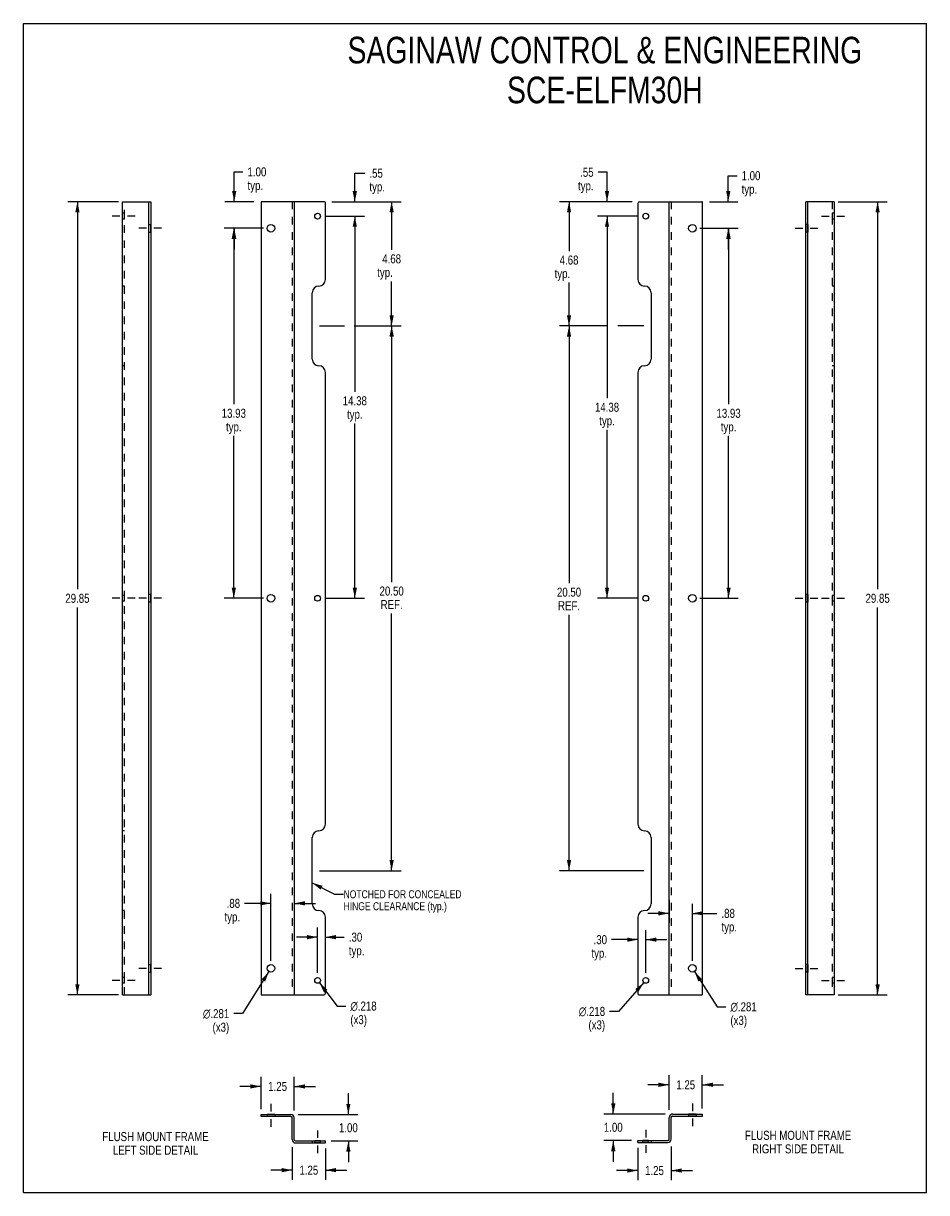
# Model space of a CAD drawing. Header units: inches. Extents: x 0 to 34, y 0 to 44.
import ezdxf

# ---------------------------------------------------------------- set-up
doc = ezdxf.new("R2010")
doc.units = ezdxf.units.IN
doc.header["$LTSCALE"] = 2.868148
doc.header["$MEASUREMENT"] = 0
doc.linetypes.add('DASHED', pattern=[0.2, 0.1, -0.1])
doc.linetypes.add('HIDDEN', pattern=[0.2, 0.1, -0.1])
doc.layers.get('0').update_dxf_attribs({"linetype": 'CONTINUOUS'})
for name, color, linetype in [('02___PRT_ALL_AXES', 7, 'CONTINUOUS'), ('DEFAULT_2', 8, 'HIDDEN'), ('DIMENSIONS', 7, 'CONTINUOUS')]:
    doc.layers.add(name, color=color, linetype=linetype)
doc.styles.get("Standard").update_dxf_attribs({"font": 'txt', "width": 0.8})
doc.styles.add('TEXTSTYLE_1', font='gdt', dxfattribs={"width": 0.8})
doc.dimstyles.new('DIMSTYLE_1', dxfattribs={"dimtxt": 0.34, "dimasz": 0.4, "dimexe": 0.09, "dimexo": 0.07, "dimgap": 0.0425, "dimtad": 0, "dimtih": 1, "dimtoh": 1, "dimzin": 4, "dimdsep": 46, "dimtxsty": 'Standard', "dimblk": '_FILLED', "dimblk1": '_FILLED', "dimblk2": '_FILLED', "dimcen": 0.09, "dimadec": 0, "dimazin": 0, "dimtfac": 1, "dimtofl": 0, "dimtmove": 0, "dimatfit": 3, "dimldrblk": '_FILLED', "dimfxl": 0, "dimtolj": 1, "dimtzin": 4, "dimarcsym": 0})
doc.dimstyles.new('DIMSTYLE_2', dxfattribs={"dimtxt": 0.34, "dimasz": 0.4, "dimexe": 0.09, "dimexo": 0.07, "dimgap": 0.09, "dimtad": 0, "dimtih": 1, "dimtoh": 1, "dimdec": 3, "dimzin": 4, "dimdsep": 46, "dimtxsty": 'Standard', "dimblk": '_FILLED', "dimblk1": '_FILLED', "dimblk2": '_FILLED', "dimcen": 0.09, "dimadec": 0, "dimazin": 0, "dimtfac": 1, "dimtdec": 3, "dimtofl": 0, "dimtmove": 0, "dimatfit": 3, "dimldrblk": '_FILLED', "dimfxl": 0, "dimtolj": 1, "dimtzin": 4, "dimarcsym": 0})
doc.dimstyles.get("Standard").update_dxf_attribs({"dimtxt": 0.34, "dimasz": 0.4, "dimexe": 0.09, "dimexo": 0.07, "dimgap": 0.09, "dimtad": 0, "dimtih": 1, "dimtoh": 1, "dimzin": 4, "dimdsep": 46, "dimtxsty": 'Standard', "dimblk": '_FILLED', "dimblk1": '_FILLED', "dimblk2": '_FILLED', "dimcen": 0.09, "dimadec": 0, "dimazin": 0, "dimtp": 0.01, "dimtm": 0.01, "dimtfac": 1, "dimtofl": 0, "dimtmove": 0, "dimatfit": 3, "dimldrblk": '_FILLED', "dimfxl": 0, "dimtolj": 1, "dimtzin": 4, "dimarcsym": 0})

# ---------------------------------------------------------------- blocks, each defined once
blk = doc.blocks.new('_FILLED')
at = {"color": 0, "linetype": 'ByBlock'}
blk.add_solid([(0, 0), (-1, 0.2), (-1, -0.2)], dxfattribs=at)
blk = doc.blocks.new('*D1')
at = {"layer": 'DIMENSIONS', "color": 2, "linetype": 'Continuous'}
for p, q in [((3.575, 37.29), (1.674, 37.29)), ((2.034, 37.29), (2.034, 22.705)), ((2.034, 7.44), (2.034, 22.025)), ((3.575, 7.44), (1.674, 7.44))]:
    blk.add_line(p, q, dxfattribs=at)
at = {"layer": 'DIMENSIONS', "color": 2, "linetype": 'Continuous', "xscale": 0.4, "yscale": 0.4, "zscale": 0.4}
for p, rotation in [((2.034, 37.29), 90), ((2.034, 7.44), 270)]:
    blk.add_blockref('_FILLED', p, dxfattribs=dict(at, rotation=rotation))
at = {"layer": 'DIMENSIONS', "color": 2, "linetype": 'Continuous', "insert": (2.034, 22.535), "char_height": 0.34, "width": 1.36, "attachment_point": 2, "line_spacing_factor": 0.9}
blk.add_mtext('29.85', dxfattribs=at)
blk = doc.blocks.new('*D2')
at = {"layer": 'DIMENSIONS', "color": 2, "linetype": 'Continuous'}
for p, q in [((30.675, 37.29), (32.516, 37.29)), ((32.156, 37.29), (32.156, 22.705)), ((32.156, 7.44), (32.156, 22.025)), ((30.675, 7.44), (32.516, 7.44))]:
    blk.add_line(p, q, dxfattribs=at)
at = {"layer": 'DIMENSIONS', "color": 2, "linetype": 'Continuous', "xscale": 0.4, "yscale": 0.4, "zscale": 0.4}
for p, rotation in [((32.156, 37.29), 90), ((32.156, 7.44), 270)]:
    blk.add_blockref('_FILLED', p, dxfattribs=dict(at, rotation=rotation))
at = {"layer": 'DIMENSIONS', "color": 2, "linetype": 'Continuous', "insert": (32.156, 22.535), "char_height": 0.34, "width": 1.36, "attachment_point": 2, "line_spacing_factor": 0.9}
blk.add_mtext('29.85', dxfattribs=at)
blk = doc.blocks.new('*D3')
at = {"layer": 'DIMENSIONS', "color": 2, "linetype": 'Continuous'}
for p, q in [((7.937, 37.29), (7.937, 38.412)), ((7.937, 38.412), (8.267, 38.412)), ((8.68, 37.29), (7.577, 37.29)), ((9.04, 36.29), (7.577, 36.29)), ((7.937, 36.29), (7.937, 35.49))]:
    blk.add_line(p, q, dxfattribs=at)
at = {"layer": 'DIMENSIONS', "color": 2, "linetype": 'Continuous', "xscale": 0.4, "yscale": 0.4, "zscale": 0.4}
for p, rotation in [((7.937, 37.29), 270), ((7.937, 36.29), 90)]:
    blk.add_blockref('_FILLED', p, dxfattribs=dict(at, rotation=rotation))
at = {"layer": 'DIMENSIONS', "color": 2, "linetype": 'Continuous', "insert": (8.437, 38.582), "char_height": 0.34, "width": 1.088, "attachment_point": 1, "line_spacing_factor": 0.9}
blk.add_mtext('1.00\\Ptyp.', dxfattribs=at)
blk = doc.blocks.new('*D4')
at = {"layer": 'DIMENSIONS', "color": 2, "linetype": 'Continuous'}
for p, q in [((9.04, 36.29), (7.561, 36.29)), ((7.921, 36.29), (7.921, 29.667)), ((7.921, 22.365), (7.921, 28.477)), ((9.04, 22.365), (7.561, 22.365))]:
    blk.add_line(p, q, dxfattribs=at)
at = {"layer": 'DIMENSIONS', "color": 2, "linetype": 'Continuous', "xscale": 0.4, "yscale": 0.4, "zscale": 0.4}
for p, rotation in [((7.921, 36.29), 90), ((7.921, 22.365), 270)]:
    blk.add_blockref('_FILLED', p, dxfattribs=dict(at, rotation=rotation))
at = {"layer": 'DIMENSIONS', "color": 2, "linetype": 'Continuous', "insert": (7.921, 29.497), "char_height": 0.34, "width": 1.36, "attachment_point": 2, "line_spacing_factor": 0.9}
blk.add_mtext('13.93\\Ptyp.', dxfattribs=at)
blk = doc.blocks.new('*D5')
at = {"layer": 'DIMENSIONS', "color": 2, "linetype": 'Continuous'}
for p, q in [((12.603, 32.615), (14.223, 32.615)), ((13.863, 32.615), (13.863, 22.978)), ((13.863, 12.115), (13.863, 21.788)), ((11.151, 12.115), (14.223, 12.115))]:
    blk.add_line(p, q, dxfattribs=at)
at = {"layer": 'DIMENSIONS', "color": 2, "linetype": 'Continuous', "xscale": 0.4, "yscale": 0.4, "zscale": 0.4}
for p, rotation in [((13.863, 32.615), 90), ((13.863, 12.115), 270)]:
    blk.add_blockref('_FILLED', p, dxfattribs=dict(at, rotation=rotation))
at = {"layer": 'DIMENSIONS', "color": 2, "linetype": 'Continuous', "insert": (13.863, 22.808), "char_height": 0.34, "width": 1.36, "attachment_point": 2, "line_spacing_factor": 0.9}
blk.add_mtext('20.50\\PREF.', dxfattribs=at)
blk = doc.blocks.new('*D6')
at = {"layer": 'DIMENSIONS', "color": 2, "linetype": 'Continuous'}
for p, q in [((11.355, 36.745), (12.836, 36.745)), ((12.476, 36.745), (12.476, 30.139)), ((12.476, 22.365), (12.476, 28.949)), ((11.355, 22.365), (12.836, 22.365))]:
    blk.add_line(p, q, dxfattribs=at)
at = {"layer": 'DIMENSIONS', "color": 2, "linetype": 'Continuous', "xscale": 0.4, "yscale": 0.4, "zscale": 0.4}
for p, rotation in [((12.476, 36.745), 90), ((12.476, 22.365), 270)]:
    blk.add_blockref('_FILLED', p, dxfattribs=dict(at, rotation=rotation))
at = {"layer": 'DIMENSIONS', "color": 2, "linetype": 'Continuous', "insert": (12.476, 29.969), "char_height": 0.34, "width": 1.36, "attachment_point": 2, "line_spacing_factor": 0.9}
blk.add_mtext('14.38\\Ptyp.', dxfattribs=at)
blk = doc.blocks.new('*D7')
at = {"layer": 'DIMENSIONS', "color": 2, "linetype": 'Continuous'}
for p, q in [((26.535, 37.29), (26.535, 38.269)), ((26.535, 38.269), (26.865, 38.269)), ((25.822, 37.29), (26.895, 37.29)), ((25.462, 36.29), (26.895, 36.29)), ((26.535, 36.29), (26.535, 35.49))]:
    blk.add_line(p, q, dxfattribs=at)
at = {"layer": 'DIMENSIONS', "color": 2, "linetype": 'Continuous', "xscale": 0.4, "yscale": 0.4, "zscale": 0.4}
for p, rotation in [((26.535, 37.29), 270), ((26.535, 36.29), 90)]:
    blk.add_blockref('_FILLED', p, dxfattribs=dict(at, rotation=rotation))
at = {"layer": 'DIMENSIONS', "color": 2, "linetype": 'Continuous', "insert": (27.035, 38.439), "char_height": 0.34, "width": 1.088, "attachment_point": 1, "line_spacing_factor": 0.9}
blk.add_mtext('1.00\\Ptyp.', dxfattribs=at)
blk = doc.blocks.new('*D8')
at = {"layer": 'DIMENSIONS', "color": 2, "linetype": 'Continuous'}
for p, q in [((21.97, 38.397), (21.634, 38.397)), ((21.97, 37.29), (21.97, 38.397)), ((22.913, 37.29), (21.61, 37.29)), ((23.147, 36.745), (21.61, 36.745)), ((21.97, 36.745), (21.97, 35.945))]:
    blk.add_line(p, q, dxfattribs=at)
at = {"layer": 'DIMENSIONS', "color": 2, "linetype": 'Continuous', "xscale": 0.4, "yscale": 0.4, "zscale": 0.4}
for p, rotation in [((21.97, 37.29), 270), ((21.97, 36.745), 90)]:
    blk.add_blockref('_FILLED', p, dxfattribs=dict(at, rotation=rotation))
at = {"layer": 'DIMENSIONS', "color": 2, "linetype": 'Continuous', "insert": (21.464, 38.567), "char_height": 0.34, "width": 1.088, "attachment_point": 3, "line_spacing_factor": 0.9}
blk.add_mtext('.55\\Ptyp.', dxfattribs=at)
blk = doc.blocks.new('*D9')
at = {"layer": 'DIMENSIONS', "color": 2, "linetype": 'Continuous'}
for p, q in [((23.147, 36.745), (21.61, 36.745)), ((21.97, 36.745), (21.97, 29.895)), ((21.97, 22.365), (21.97, 28.705)), ((23.147, 22.365), (21.61, 22.365))]:
    blk.add_line(p, q, dxfattribs=at)
at = {"layer": 'DIMENSIONS', "color": 2, "linetype": 'Continuous', "xscale": 0.4, "yscale": 0.4, "zscale": 0.4}
for p, rotation in [((21.97, 36.745), 90), ((21.97, 22.365), 270)]:
    blk.add_blockref('_FILLED', p, dxfattribs=dict(at, rotation=rotation))
at = {"layer": 'DIMENSIONS', "color": 2, "linetype": 'Continuous', "insert": (21.97, 29.725), "char_height": 0.34, "width": 1.36, "attachment_point": 2, "line_spacing_factor": 0.9}
blk.add_mtext('14.38\\Ptyp.', dxfattribs=at)
blk = doc.blocks.new('*D10')
at = {"layer": 'DIMENSIONS', "color": 2, "linetype": 'Continuous'}
for p, q in [((25.462, 36.29), (26.906, 36.29)), ((26.546, 36.29), (26.546, 29.667)), ((26.546, 22.365), (26.546, 28.477)), ((25.462, 22.365), (26.906, 22.365))]:
    blk.add_line(p, q, dxfattribs=at)
at = {"layer": 'DIMENSIONS', "color": 2, "linetype": 'Continuous', "xscale": 0.4, "yscale": 0.4, "zscale": 0.4}
for p, rotation in [((26.546, 36.29), 90), ((26.546, 22.365), 270)]:
    blk.add_blockref('_FILLED', p, dxfattribs=dict(at, rotation=rotation))
at = {"layer": 'DIMENSIONS', "color": 2, "linetype": 'Continuous', "insert": (26.546, 29.497), "char_height": 0.34, "width": 1.36, "attachment_point": 2, "line_spacing_factor": 0.9}
blk.add_mtext('13.93\\Ptyp.', dxfattribs=at)
blk = doc.blocks.new('*D11')
at = {"layer": 'DIMENSIONS', "color": 2, "linetype": 'Continuous'}
for p, q in [((21.914, 32.615), (20.18, 32.615)), ((20.54, 32.615), (20.54, 22.937)), ((20.54, 12.115), (20.54, 21.747)), ((23.351, 12.115), (20.18, 12.115))]:
    blk.add_line(p, q, dxfattribs=at)
at = {"layer": 'DIMENSIONS', "color": 2, "linetype": 'Continuous', "xscale": 0.4, "yscale": 0.4, "zscale": 0.4}
for p, rotation in [((20.54, 32.615), 90), ((20.54, 12.115), 270)]:
    blk.add_blockref('_FILLED', p, dxfattribs=dict(at, rotation=rotation))
at = {"layer": 'DIMENSIONS', "color": 2, "linetype": 'Continuous', "insert": (20.54, 22.767), "char_height": 0.34, "width": 1.36, "attachment_point": 2, "line_spacing_factor": 0.9}
blk.add_mtext('20.50\\PREF.', dxfattribs=at)
blk = doc.blocks.new('*D12')
at = {"layer": 'DIMENSIONS', "color": 2, "linetype": 'Continuous'}
for p, q in [((9.245, 8.321), (8.248, 6.735)), ((8.248, 6.735), (7.918, 6.735))]:
    blk.add_line(p, q, dxfattribs=at)
at = {"layer": 'DIMENSIONS', "color": 2, "linetype": 'Continuous', "xscale": 0.4, "yscale": 0.4, "zscale": 0.4, "rotation": 57.82459575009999}
blk.add_blockref('_FILLED', (9.245, 8.321), dxfattribs=at)
at = {"layer": 'DIMENSIONS', "color": 2, "linetype": 'Continuous', "insert": (7.748, 6.905), "char_height": 0.34, "width": 1.54133, "attachment_point": 3, "line_spacing_factor": 0.9, "style": 'TEXTSTYLE_1'}
blk.add_mtext('{\\Fgdt;n}\\Ftxt;.281\\P(x3)', dxfattribs=at)
blk = doc.blocks.new('*D13')
at = {"layer": 'DIMENSIONS', "color": 2, "linetype": 'Continuous'}
for p, q in [((11.141, 7.898), (11.808, 7.02)), ((11.808, 7.02), (12.138, 7.02))]:
    blk.add_line(p, q, dxfattribs=at)
at = {"layer": 'DIMENSIONS', "color": 2, "linetype": 'Continuous', "xscale": 0.4, "yscale": 0.4, "zscale": 0.4, "rotation": 127.2252888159}
blk.add_blockref('_FILLED', (11.141, 7.898), dxfattribs=at)
at = {"layer": 'DIMENSIONS', "color": 2, "linetype": 'Continuous', "insert": (12.308, 7.19), "char_height": 0.34, "width": 1.54133, "attachment_point": 1, "line_spacing_factor": 0.9, "style": 'TEXTSTYLE_1'}
blk.add_mtext('{\\Fgdt;n}\\Ftxt;.218\\P(x3)', dxfattribs=at)
blk = doc.blocks.new('*D14')
at = {"layer": 'DIMENSIONS', "color": 2, "linetype": 'Continuous'}
for p, q in [((23.355, 7.903), (22.398, 6.821)), ((22.398, 6.821), (22.068, 6.821))]:
    blk.add_line(p, q, dxfattribs=at)
at = {"layer": 'DIMENSIONS', "color": 2, "linetype": 'Continuous', "xscale": 0.4, "yscale": 0.4, "zscale": 0.4, "rotation": 48.49450131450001}
blk.add_blockref('_FILLED', (23.355, 7.903), dxfattribs=at)
at = {"layer": 'DIMENSIONS', "color": 2, "linetype": 'Continuous', "insert": (21.898, 6.991), "char_height": 0.34, "width": 1.54133, "attachment_point": 3, "line_spacing_factor": 0.9, "style": 'TEXTSTYLE_1'}
blk.add_mtext('{\\Fgdt;n}\\Ftxt;.218\\P(x3)', dxfattribs=at)
blk = doc.blocks.new('*D15')
at = {"layer": 'DIMENSIONS', "color": 2, "linetype": 'Continuous'}
for p, q in [((25.259, 8.322), (26.114, 6.992)), ((26.114, 6.992), (26.444, 6.992))]:
    blk.add_line(p, q, dxfattribs=at)
at = {"layer": 'DIMENSIONS', "color": 2, "linetype": 'Continuous', "xscale": 0.4, "yscale": 0.4, "zscale": 0.4, "rotation": 122.7717360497}
blk.add_blockref('_FILLED', (25.259, 8.322), dxfattribs=at)
at = {"layer": 'DIMENSIONS', "color": 2, "linetype": 'Continuous', "insert": (26.614, 7.162), "char_height": 0.34, "width": 1.54133, "attachment_point": 1, "line_spacing_factor": 0.9, "style": 'TEXTSTYLE_1'}
blk.add_mtext('{\\Fgdt;n}\\Ftxt;.281\\P(x3)', dxfattribs=at)
blk = doc.blocks.new('*D16')
at = {"layer": 'DIMENSIONS', "color": 2, "linetype": 'Continuous'}
for p, q in [((10.12, 1.714), (10.12, 0.485)), ((11.372, 1.663), (11.372, 0.485)), ((10.12, 0.845), (9.32, 0.845)), ((11.372, 0.845), (12.172, 0.845))]:
    blk.add_line(p, q, dxfattribs=at)
at = {"layer": 'DIMENSIONS', "color": 2, "linetype": 'Continuous', "xscale": 0.4, "yscale": 0.4, "zscale": 0.4}
blk.add_blockref('_FILLED', (10.12, 0.845), dxfattribs=at)
at = {"layer": 'DIMENSIONS', "color": 2, "linetype": 'Continuous', "xscale": 0.4, "yscale": 0.4, "zscale": 0.4, "rotation": 180}
blk.add_blockref('_FILLED', (11.372, 0.845), dxfattribs=at)
at = {"layer": 'DIMENSIONS', "color": 2, "linetype": 'Continuous', "insert": (10.746, 1.015), "char_height": 0.34, "width": 1.088, "attachment_point": 2, "line_spacing_factor": 0.9}
blk.add_mtext('1.25', dxfattribs=at)
blk = doc.blocks.new('*D17')
at = {"layer": 'DIMENSIONS', "color": 2, "linetype": 'Continuous'}
for p, q in [((8.945, 3.996), (8.145, 3.996)), ((8.945, 3.146), (8.945, 4.356)), ((10.195, 3.095), (10.195, 4.356)), ((10.195, 3.996), (10.995, 3.996))]:
    blk.add_line(p, q, dxfattribs=at)
at = {"layer": 'DIMENSIONS', "color": 2, "linetype": 'Continuous', "xscale": 0.4, "yscale": 0.4, "zscale": 0.4}
blk.add_blockref('_FILLED', (8.945, 3.996), dxfattribs=at)
at = {"layer": 'DIMENSIONS', "color": 2, "linetype": 'Continuous', "xscale": 0.4, "yscale": 0.4, "zscale": 0.4, "rotation": 180}
blk.add_blockref('_FILLED', (10.195, 3.996), dxfattribs=at)
at = {"layer": 'DIMENSIONS', "color": 2, "linetype": 'Continuous', "insert": (9.57, 4.166), "char_height": 0.34, "width": 1.088, "attachment_point": 2, "line_spacing_factor": 0.9}
blk.add_mtext('1.25', dxfattribs=at)
blk = doc.blocks.new('*D18')
at = {"layer": 'DIMENSIONS', "color": 2, "linetype": 'Continuous'}
for p, q in [((12.233, 2.941), (12.233, 3.741)), ((10.349, 2.941), (12.593, 2.941)), ((11.589, 1.943), (12.593, 1.943)), ((12.233, 1.943), (12.233, 1.143))]:
    blk.add_line(p, q, dxfattribs=at)
at = {"layer": 'DIMENSIONS', "color": 2, "linetype": 'Continuous', "xscale": 0.4, "yscale": 0.4, "zscale": 0.4}
for p, rotation in [((12.233, 2.941), 270), ((12.233, 1.943), 90)]:
    blk.add_blockref('_FILLED', p, dxfattribs=dict(at, rotation=rotation))
at = {"layer": 'DIMENSIONS', "color": 2, "linetype": 'Continuous', "insert": (12.233, 2.612), "char_height": 0.34, "width": 1.088, "attachment_point": 2, "line_spacing_factor": 0.9}
blk.add_mtext('1.00', dxfattribs=at)
blk = doc.blocks.new('*D19')
at = {"layer": 'DIMENSIONS', "color": 2, "linetype": 'Continuous'}
for p, q in [((24.307, 3.111), (24.307, 4.418)), ((25.557, 3.162), (25.557, 4.418)), ((24.307, 4.058), (23.507, 4.058)), ((25.557, 4.058), (26.357, 4.058))]:
    blk.add_line(p, q, dxfattribs=at)
at = {"layer": 'DIMENSIONS', "color": 2, "linetype": 'Continuous', "xscale": 0.4, "yscale": 0.4, "zscale": 0.4}
blk.add_blockref('_FILLED', (24.307, 4.058), dxfattribs=at)
at = {"layer": 'DIMENSIONS', "color": 2, "linetype": 'Continuous', "xscale": 0.4, "yscale": 0.4, "zscale": 0.4, "rotation": 180}
blk.add_blockref('_FILLED', (25.557, 4.058), dxfattribs=at)
at = {"layer": 'DIMENSIONS', "color": 2, "linetype": 'Continuous', "insert": (24.932, 4.228), "char_height": 0.34, "width": 1.088, "attachment_point": 2, "line_spacing_factor": 0.9}
blk.add_mtext('1.25', dxfattribs=at)
blk = doc.blocks.new('*D20')
at = {"layer": 'DIMENSIONS', "color": 2, "linetype": 'Continuous'}
for p, q in [((23.13, 1.679), (23.13, 0.471)), ((24.382, 1.73), (24.382, 0.471)), ((23.13, 0.831), (22.33, 0.831)), ((24.382, 0.831), (25.182, 0.831))]:
    blk.add_line(p, q, dxfattribs=at)
at = {"layer": 'DIMENSIONS', "color": 2, "linetype": 'Continuous', "xscale": 0.4, "yscale": 0.4, "zscale": 0.4}
blk.add_blockref('_FILLED', (23.13, 0.831), dxfattribs=at)
at = {"layer": 'DIMENSIONS', "color": 2, "linetype": 'Continuous', "xscale": 0.4, "yscale": 0.4, "zscale": 0.4, "rotation": 180}
blk.add_blockref('_FILLED', (24.382, 0.831), dxfattribs=at)
at = {"layer": 'DIMENSIONS', "color": 2, "linetype": 'Continuous', "insert": (23.756, 1.001), "char_height": 0.34, "width": 1.088, "attachment_point": 2, "line_spacing_factor": 0.9}
blk.add_mtext('1.25', dxfattribs=at)
blk = doc.blocks.new('*D21')
at = {"layer": 'DIMENSIONS', "color": 2, "linetype": 'Continuous'}
for p, q in [((22.205, 2.957), (22.205, 3.757)), ((24.153, 2.957), (21.845, 2.957)), ((22.89, 1.959), (21.845, 1.959)), ((22.205, 1.959), (22.205, 1.159))]:
    blk.add_line(p, q, dxfattribs=at)
at = {"layer": 'DIMENSIONS', "color": 2, "linetype": 'Continuous', "xscale": 0.4, "yscale": 0.4, "zscale": 0.4}
for p, rotation in [((22.205, 2.957), 270), ((22.205, 1.959), 90)]:
    blk.add_blockref('_FILLED', p, dxfattribs=dict(at, rotation=rotation))
at = {"layer": 'DIMENSIONS', "color": 2, "linetype": 'Continuous', "insert": (22.205, 2.628), "char_height": 0.34, "width": 1.088, "attachment_point": 2, "line_spacing_factor": 0.9}
blk.add_mtext('1.00', dxfattribs=at)
blk = doc.blocks.new('*D22')
at = {"layer": 'DIMENSIONS', "color": 2, "linetype": 'Continuous'}
for p, q in [((10.195, 11.505), (10.195, 10.526)), ((9.32, 8.72), (9.32, 11.246)), ((9.32, 10.886), (8.327, 10.886)), ((10.195, 10.886), (10.995, 10.886))]:
    blk.add_line(p, q, dxfattribs=at)
at = {"layer": 'DIMENSIONS', "color": 2, "linetype": 'Continuous', "xscale": 0.4, "yscale": 0.4, "zscale": 0.4}
blk.add_blockref('_FILLED', (9.32, 10.886), dxfattribs=at)
at = {"layer": 'DIMENSIONS', "color": 2, "linetype": 'Continuous', "xscale": 0.4, "yscale": 0.4, "zscale": 0.4, "rotation": 180}
blk.add_blockref('_FILLED', (10.195, 10.886), dxfattribs=at)
at = {"layer": 'DIMENSIONS', "color": 2, "linetype": 'Continuous', "insert": (8.157, 11.056), "char_height": 0.34, "width": 1.088, "attachment_point": 3, "line_spacing_factor": 0.9}
blk.add_mtext('.88\\Ptyp.', dxfattribs=at)
blk = doc.blocks.new('*D23')
at = {"layer": 'DIMENSIONS', "color": 2, "linetype": 'Continuous'}
for p, q in [((24.307, 11.02), (24.307, 10.149)), ((25.182, 8.72), (25.182, 10.869)), ((24.307, 10.509), (23.507, 10.509)), ((25.182, 10.509), (26.107, 10.509))]:
    blk.add_line(p, q, dxfattribs=at)
at = {"layer": 'DIMENSIONS', "color": 2, "linetype": 'Continuous', "xscale": 0.4, "yscale": 0.4, "zscale": 0.4}
blk.add_blockref('_FILLED', (24.307, 10.509), dxfattribs=at)
at = {"layer": 'DIMENSIONS', "color": 2, "linetype": 'Continuous', "xscale": 0.4, "yscale": 0.4, "zscale": 0.4, "rotation": 180}
blk.add_blockref('_FILLED', (25.182, 10.509), dxfattribs=at)
at = {"layer": 'DIMENSIONS', "color": 2, "linetype": 'Continuous', "insert": (26.277, 10.679), "char_height": 0.34, "width": 1.088, "attachment_point": 1, "line_spacing_factor": 0.9}
blk.add_mtext('.88\\Ptyp.', dxfattribs=at)
blk = doc.blocks.new('*D24')
at = {"layer": 'DIMENSIONS', "color": 2, "linetype": 'Continuous'}
for p, q in [((11.075, 8.265), (11.075, 9.973)), ((11.372, 7.782), (11.372, 9.973)), ((11.075, 9.613), (10.275, 9.613)), ((11.372, 9.613), (12.08, 9.613))]:
    blk.add_line(p, q, dxfattribs=at)
at = {"layer": 'DIMENSIONS', "color": 2, "linetype": 'Continuous', "xscale": 0.4, "yscale": 0.4, "zscale": 0.4}
blk.add_blockref('_FILLED', (11.075, 9.613), dxfattribs=at)
at = {"layer": 'DIMENSIONS', "color": 2, "linetype": 'Continuous', "xscale": 0.4, "yscale": 0.4, "zscale": 0.4, "rotation": 180}
blk.add_blockref('_FILLED', (11.372, 9.613), dxfattribs=at)
at = {"layer": 'DIMENSIONS', "color": 2, "linetype": 'Continuous', "insert": (12.25, 9.783), "char_height": 0.34, "width": 1.088, "attachment_point": 1, "line_spacing_factor": 0.9}
blk.add_mtext('.30\\Ptyp.', dxfattribs=at)
blk = doc.blocks.new('*D25')
at = {"layer": 'DIMENSIONS', "color": 2, "linetype": 'Continuous'}
for p, q in [((23.13, 10.085), (23.13, 9.159)), ((23.427, 8.265), (23.427, 9.879)), ((23.13, 9.519), (22.139, 9.519)), ((23.427, 9.519), (24.227, 9.519))]:
    blk.add_line(p, q, dxfattribs=at)
at = {"layer": 'DIMENSIONS', "color": 2, "linetype": 'Continuous', "xscale": 0.4, "yscale": 0.4, "zscale": 0.4}
blk.add_blockref('_FILLED', (23.13, 9.519), dxfattribs=at)
at = {"layer": 'DIMENSIONS', "color": 2, "linetype": 'Continuous', "xscale": 0.4, "yscale": 0.4, "zscale": 0.4, "rotation": 180}
blk.add_blockref('_FILLED', (23.427, 9.519), dxfattribs=at)
at = {"layer": 'DIMENSIONS', "color": 2, "linetype": 'Continuous', "insert": (21.969, 9.689), "char_height": 0.34, "width": 1.088, "attachment_point": 3, "line_spacing_factor": 0.9}
blk.add_mtext('.30\\Ptyp.', dxfattribs=at)

msp = doc.modelspace()

# ---------------------------------------------------------------- linework, layer by layer
at = {"color": 7, "linetype": 'Continuous'}
for p, q in [((0, 0), (0, 44)), ((0, 44), (34, 44)), ((34, 0), (34, 44)), ((3.729, 7.4398), (3.729, 37.2898)), ((3.729, 37.2898), (4.802, 37.2898)), ((4.727, 7.4398), (4.727, 37.2898)), ((30.5213, 37.2898), (29.4483, 37.2898)), ((29.5233, 7.4398), (29.5233, 37.2898)), ((30.5213, 37.2898), (30.5213, 7.4398)), ((3.729, 7.4398), (4.802, 7.4398)), ((30.5213, 7.4398), (29.4483, 7.4398)), ((8.9449, 2.8664), (8.9449, 2.9414)), ((10.0689, 2.8664), (8.9449, 2.8664)), ((10.1199, 1.9944), (10.1199, 2.8154)), ((24.3825, 2.0101), (24.3825, 2.8311)), ((24.4335, 2.8821), (25.5575, 2.8821)), ((25.5575, 2.8821), (25.5575, 2.9571)), ((10.2459, 1.8684), (11.3719, 1.8684)), ((11.3719, 1.8684), (11.3719, 1.9434)), ((23.1305, 1.8841), (23.1305, 1.9591)), ((23.1305, 1.8841), (24.2565, 1.8841)), ((0, 0), (34, 0))]:
    msp.add_line(p, q, dxfattribs=at)
at = {"color": 3, "linetype": 'Continuous'}
for p, q in [((4.802, 37.2898), (4.802, 7.4398)), ((8.9449, 37.2748), (8.9449, 7.4548)), ((11.3319, 37.2898), (8.9599, 37.2898)), ((10.1949, 37.2898), (10.1949, 7.4398)), ((11.3719, 34.3648), (11.3719, 37.2498)), ((23.1305, 37.2273), (23.1305, 34.3648)), ((23.193, 37.2898), (25.5425, 37.2898)), ((24.3075, 7.4398), (24.3075, 37.2898)), ((25.5575, 7.4548), (25.5575, 37.2748)), ((29.4483, 7.4398), (29.4483, 37.2898)), ((11.1219, 34.1148), (11.1209, 34.1148)), ((23.3805, 34.1148), (23.3815, 34.1148)), ((10.8709, 31.3648), (10.8709, 33.8648)), ((23.6315, 33.8648), (23.6315, 31.3648)), ((11.1219, 31.1148), (11.1209, 31.1148)), ((11.3719, 13.8648), (11.3719, 30.8648)), ((23.1305, 30.8648), (23.1305, 13.8648)), ((23.3805, 31.1148), (23.3815, 31.1148)), ((10.8709, 10.8648), (10.8709, 13.3648)), ((11.1219, 13.6148), (11.1209, 13.6148)), ((23.3805, 13.6148), (23.3815, 13.6148)), ((23.6315, 13.3648), (23.6315, 10.8648)), ((11.1219, 10.6148), (11.1209, 10.6148)), ((23.3805, 10.6148), (23.3815, 10.6148)), ((11.3719, 7.5023), (11.3719, 10.3648)), ((23.1305, 10.3648), (23.1305, 7.4798)), ((8.9599, 7.4398), (11.3094, 7.4398)), ((23.1705, 7.4398), (25.5425, 7.4398)), ((8.9449, 2.9414), (10.0689, 2.9414)), ((10.1949, 1.9944), (10.1949, 2.8154)), ((24.3075, 2.0101), (24.3075, 2.8311)), ((24.4335, 2.9571), (25.5575, 2.9571)), ((10.2459, 1.9434), (11.3719, 1.9434)), ((23.1305, 1.9591), (24.2565, 1.9591))]:
    msp.add_line(p, q, dxfattribs=at)
for centre, radius, start, end in [((8.9599, 37.2748), 0.015, 90, 180), ((11.3319, 37.2498), 0.04, 0, 90), ((23.193, 37.2273), 0.0625, 90, 180), ((25.5425, 37.2748), 0.015, 0, 90), ((11.1219, 34.3648), 0.25, 270, 360), ((23.3805, 34.3648), 0.25, 180, 270), ((11.1209, 33.8648), 0.25, 90, 180), ((23.3815, 33.8648), 0.25, 0, 90), ((11.1209, 31.3648), 0.25, 180, 270), ((23.3815, 31.3648), 0.25, 270, 360), ((11.1219, 30.8648), 0.25, 0, 90), ((23.3805, 30.8648), 0.25, 90, 180), ((11.1219, 13.8648), 0.25, 270, 360), ((23.3805, 13.8648), 0.25, 180, 270), ((11.1209, 13.3648), 0.25, 90, 180), ((23.3815, 13.3648), 0.25, 0, 90), ((11.1209, 10.8648), 0.25, 180, 270), ((11.1219, 10.3648), 0.25, 0, 90), ((23.3805, 10.3648), 0.25, 90, 180), ((23.3815, 10.8648), 0.25, 270, 360), ((11.3094, 7.5023), 0.0625, 270, 360), ((8.9599, 7.4548), 0.015, 180, 270), ((23.1705, 7.4798), 0.04, 180, 270), ((25.5425, 7.4548), 0.015, 270, 360), ((10.0689, 2.8154), 0.126, 0, 90), ((24.4335, 2.8311), 0.126, 90, 180), ((10.2459, 1.9944), 0.051, 180, 270), ((24.2565, 2.0101), 0.051, 270, 360)]:
    msp.add_arc(centre, radius, start, end, dxfattribs=at)
at = {"color": 7, "linetype": 'Continuous'}
for centre, radius, start, end in [((10.0689, 2.8154), 0.051, 0, 90), ((24.4335, 2.8311), 0.051, 90, 180), ((10.2459, 1.9944), 0.126, 180, 270), ((24.2565, 2.0101), 0.126, 270, 360)]:
    msp.add_arc(centre, radius, start, end, dxfattribs=at)
at = {"layer": '02___PRT_ALL_AXES', "color": 2, "linetype": 'DASHED'}
for p, q in [((4.204, 36.7448), (3.329, 36.7448)), ((30.0463, 36.7448), (30.9213, 36.7448)), ((5.202, 36.2898), (4.327, 36.2898)), ((29.0483, 36.2898), (29.9233, 36.2898)), ((4.204, 22.3648), (3.329, 22.3648)), ((5.202, 22.3648), (4.327, 22.3648)), ((29.0483, 22.3648), (29.9233, 22.3648)), ((30.0463, 22.3648), (30.9213, 22.3648)), ((5.202, 8.4398), (4.327, 8.4398)), ((29.0483, 8.4398), (29.9233, 8.4398)), ((4.204, 7.9848), (3.329, 7.9848)), ((30.0463, 7.9848), (30.9213, 7.9848)), ((9.3199, 3.3414), (9.3199, 2.4664)), ((25.1825, 3.3571), (25.1825, 2.4821)), ((11.0749, 2.3434), (11.0749, 1.4684)), ((23.4275, 2.3591), (23.4275, 1.4841))]:
    msp.add_line(p, q, dxfattribs=at)
at = {"layer": '02___PRT_ALL_AXES', "color": 8, "linetype": 'HIDDEN'}
for p, q in [((3.729, 36.6358), (3.729, 36.8538)), ((3.804, 36.8538), (3.729, 36.8538)), ((3.804, 36.6358), (3.729, 36.6358)), ((3.804, 36.6358), (3.804, 36.8538)), ((30.4463, 36.8538), (30.4463, 36.6358)), ((30.5213, 36.8538), (30.4463, 36.8538)), ((30.5213, 36.6358), (30.4463, 36.6358)), ((30.5213, 36.8538), (30.5213, 36.6358)), ((4.727, 36.1493), (4.727, 36.4303)), ((4.727, 36.4303), (4.802, 36.4303)), ((4.727, 36.1493), (4.802, 36.1493)), ((4.802, 36.1493), (4.802, 36.4303)), ((29.4483, 36.4303), (29.4483, 36.1493)), ((29.5233, 36.4303), (29.4483, 36.4303)), ((29.5233, 36.1493), (29.4483, 36.1493)), ((29.5233, 36.4303), (29.5233, 36.1493)), ((3.729, 22.2558), (3.729, 22.4738)), ((3.804, 22.4738), (3.729, 22.4738)), ((3.804, 22.2558), (3.804, 22.4738)), ((4.727, 22.2243), (4.727, 22.5053)), ((4.802, 22.5053), (4.727, 22.5053)), ((4.802, 22.2243), (4.802, 22.5053)), ((29.4483, 22.5053), (29.4483, 22.2243)), ((29.5233, 22.5053), (29.4483, 22.5053)), ((29.5233, 22.5053), (29.5233, 22.2243)), ((30.5213, 22.4738), (30.4463, 22.4738)), ((30.4463, 22.4738), (30.4463, 22.2558)), ((30.5213, 22.4738), (30.5213, 22.2558)), ((3.804, 22.2558), (3.729, 22.2558)), ((4.802, 22.2243), (4.727, 22.2243)), ((29.5233, 22.2243), (29.4483, 22.2243)), ((30.5213, 22.2558), (30.4463, 22.2558)), ((4.727, 8.5803), (4.802, 8.5803)), ((4.727, 8.2993), (4.727, 8.5803)), ((4.802, 8.2993), (4.802, 8.5803)), ((29.5233, 8.5803), (29.4483, 8.5803)), ((29.4483, 8.5803), (29.4483, 8.2993)), ((29.5233, 8.5803), (29.5233, 8.2993)), ((3.804, 8.0938), (3.729, 8.0938)), ((3.729, 7.8758), (3.729, 8.0938)), ((3.804, 7.8758), (3.804, 8.0938)), ((4.727, 8.2993), (4.802, 8.2993)), ((29.5233, 8.2993), (29.4483, 8.2993)), ((30.5213, 8.0938), (30.4463, 8.0938)), ((30.4463, 8.0938), (30.4463, 7.8758)), ((30.5213, 8.0938), (30.5213, 7.8758)), ((3.804, 7.8758), (3.729, 7.8758)), ((30.5213, 7.8758), (30.4463, 7.8758)), ((9.1794, 2.9414), (9.1794, 2.8664)), ((9.4604, 2.9414), (9.1794, 2.9414)), ((9.4604, 2.8664), (9.1794, 2.8664)), ((9.4604, 2.9414), (9.4604, 2.8664)), ((25.323, 2.9571), (25.042, 2.9571)), ((25.042, 2.9571), (25.042, 2.8821)), ((25.323, 2.8821), (25.042, 2.8821)), ((25.323, 2.9571), (25.323, 2.8821)), ((11.1839, 1.9434), (10.9659, 1.9434)), ((10.9659, 1.8684), (10.9659, 1.9434)), ((11.1839, 1.8684), (10.9659, 1.8684)), ((11.1839, 1.8684), (11.1839, 1.9434)), ((23.3185, 1.8841), (23.3185, 1.9591)), ((23.5365, 1.9591), (23.3185, 1.9591)), ((23.5365, 1.8841), (23.3185, 1.8841)), ((23.5365, 1.8841), (23.5365, 1.9591))]:
    msp.add_line(p, q, dxfattribs=at)
at = {"layer": '02___PRT_ALL_AXES', "color": 3, "linetype": 'Continuous'}
for centre, radius in [((11.0749, 36.7448), 0.109), ((23.4275, 36.7448), 0.109), ((9.3199, 36.2898), 0.1405), ((25.1825, 36.2898), 0.1405), ((9.3199, 22.3648), 0.1405), ((11.0749, 22.3648), 0.109), ((23.4275, 22.3648), 0.109), ((25.1825, 22.3648), 0.1405), ((9.3199, 8.4398), 0.1405), ((25.1825, 8.4398), 0.1405), ((11.0749, 7.9848), 0.109), ((23.4275, 7.9848), 0.109)]:
    msp.add_circle(centre, radius, dxfattribs=at)
at = {"layer": 'DEFAULT_2', "color": 8, "linetype": 'HIDDEN'}
for p, q in [((3.804, 7.4398), (3.804, 37.2898)), ((10.1199, 37.2898), (10.1199, 7.4398)), ((24.3825, 37.2898), (24.3825, 7.4398)), ((30.4463, 37.2898), (30.4463, 7.4398)), ((3.804, 34.1148), (3.729, 34.1148)), ((30.5213, 34.1148), (30.4463, 34.1148)), ((3.804, 31.1148), (3.729, 31.1148)), ((30.5213, 31.1148), (30.4463, 31.1148)), ((3.804, 13.6148), (3.729, 13.6148)), ((30.5213, 13.6148), (30.4463, 13.6148)), ((3.804, 10.6148), (3.729, 10.6148)), ((30.5213, 10.6148), (30.4463, 10.6148)), ((10.8709, 1.9434), (10.8709, 1.8684)), ((23.6315, 1.9591), (23.6315, 1.8841))]:
    msp.add_line(p, q, dxfattribs=at)
at = {"layer": 'DIMENSIONS', "color": 2, "linetype": 'Continuous'}
for p, q in [((12.4756, 37.2898), (12.4756, 38.3622)), ((12.4756, 38.3622), (12.856, 38.3622)), ((11.6119, 37.2898), (14.2226, 37.2898)), ((13.8626, 37.2898), (13.8626, 35.48)), ((22.913, 37.2898), (20.1802, 37.2898)), ((20.5402, 37.2898), (20.5402, 35.4339)), ((11.3549, 36.7448), (11.7313, 36.7448)), ((11.8777, 36.7448), (12.8356, 36.7448)), ((12.4756, 36.7448), (12.4756, 35.9448)), ((13.8626, 32.6148), (13.8626, 34.29)), ((20.5402, 32.6148), (20.5402, 34.2439)), ((11.1509, 32.6148), (12.0877, 32.6148)), ((12.4504, 32.6148), (14.2226, 32.6148)), ((21.9678, 32.6148), (20.1802, 32.6148)), ((23.3515, 32.6148), (22.3801, 32.6148))]:
    msp.add_line(p, q, dxfattribs=at)
for points in [[(12.4756, 37.2898), (12.3956, 37.6898), (12.5556, 37.6898)], [(13.8626, 37.2898), (13.9426, 36.8898), (13.7826, 36.8898)], [(20.5402, 37.2898), (20.6202, 36.8898), (20.4602, 36.8898)], [(12.4756, 36.7448), (12.5556, 36.3448), (12.3956, 36.3448)], [(13.8626, 32.6148), (13.7826, 33.0148), (13.9426, 33.0148)], [(20.5402, 32.6148), (20.4602, 33.0148), (20.6202, 33.0148)]]:
    msp.add_solid(points, dxfattribs=at)

# ---------------------------------------------------------------- texts
at = {"layer": 'DIMENSIONS', "color": 2, "linetype": 'Continuous', "line_spacing_factor": 0.9}
for s, insert, char_height, width, attachment_point in [('SAGINAW CONTROL & ENGINEERING\\PSCE-ELFM30H', (21.8893, 43.495), 1, 23.2, 2), ('.55', (13.026, 38.5322), 0.34, 0.816, 1), ('typ.', (13.026, 38.0222), 0.34, 1.088, 1), ('4.68', (13.8626, 35.31), 0.34, 1.088, 2), ('4.68', (20.5402, 35.2639), 0.34, 1.088, 2), ('typ.', (13.3186, 34.8), 0.34, 1.088, 1), ('typ.', (19.9962, 34.7539), 0.34, 1.088, 1), ('NOTCHED FOR CONCEALED\\PHINGE CLEARANCE (typ.)', (12.0529, 11.3787), 0.3, 5.28, 1), ('FLUSH MOUNT FRAME\\PLEFT SIDE DETAIL', (4.9732, 2.2778), 0.34, 4.624, 2), ('FLUSH MOUNT FRAME\\PRIGHT SIDE DETAIL', (29.1612, 2.3262), 0.34, 4.624, 2)]:
    msp.add_mtext(s, dxfattribs=dict(at, insert=insert, char_height=char_height, width=width, attachment_point=attachment_point))

# ---------------------------------------------------------------- dimensions: what is measured, and where the dimension line sits
at = {"layer": 'DIMENSIONS', "color": 2, "linetype": 'Continuous'}
for base, p1, p2, angle, text, picture, middle in [((7.937, 36.2898), (8.7499, 37.2898), (9.1099, 36.2898), 270, '<>\\Ptyp.', '*D3', (8.981, 38.1573)), ((21.970474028, 36.7448345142), (22.9829757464, 37.2898345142), (23.2174757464, 36.7448345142), 270, '<>\\Ptyp.', '*D8', (20.9198623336, 38.142311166)), ((26.535, 36.2898), (25.7525, 37.2898), (25.3925, 36.2898), 270, '<>\\Ptyp.', '*D7', (27.579, 38.0137)), ((12.4756, 22.3648), (11.2849, 36.7448), (11.2849, 22.3648), 270, '<>\\Ptyp.', '*D6', (12.4756, 29.5439)), ((21.9705, 22.3648), (23.2175, 36.7448), (23.2175, 22.3648), 270, '<>\\Ptyp.', '*D9', (21.9705, 29.2998)), ((7.9205043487, 22.3648345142), (9.1098924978, 36.2898345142), (9.1098924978, 22.3648345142), 270, '<>\\Ptyp.', '*D4', (7.9205043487, 29.0723345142)), ((26.5455103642, 36.2898345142), (25.3924757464, 22.3648345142), (25.3924757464, 36.2898345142), 90, '<>\\Ptyp.', '*D10', (26.5455103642, 29.0723345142)), ((13.8626, 12.1148), (12.533, 32.6148), (11.0809, 12.1148), 270, '<>\\PREF.', '*D5', (13.8626, 22.383)), ((20.5402, 12.1148), (21.9844, 32.6148), (23.4215, 12.1148), 270, '<>\\PREF.', '*D11', (20.5402, 22.3417)), ((9.3198924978, 10.8863297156), (10.1948924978, 11.5753485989), (9.3198924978, 8.6498345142), 180, '<>\\Ptyp.', '*D22', (7.6128397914, 10.6313297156)), ((11.0749, 9.6134), (11.3719, 7.7123), (11.0749, 8.1948), 180, '<>\\Ptyp.', '*D24', (12.7939, 9.3584))]:
    dim = msp.add_linear_dim(base=base, p1=p1, p2=p2, angle=angle, text=text, dimstyle='DIMSTYLE_1', dxfattribs=at)
    dim.commit()
    dim.dimension.update_dxf_attribs({"geometry": picture, "text_midpoint": middle, "dimtype": 160})
for base, p1, p2, angle, picture, middle in [((2.0337, 37.2898), (3.645, 7.4398), (3.645, 37.2898), 90, '*D1', (2.0337, 22.3648)), ((32.1564, 7.4398), (30.6053, 37.2898), (30.6053, 7.4398), 270, '*D2', (32.1564, 22.3648)), ((8.9449, 3.9963), (10.1949, 3.0254), (8.9449, 3.0764), 180, '*D17', (9.5699, 3.9963)), ((12.2332, 1.9434), (10.2789, 2.9414), (11.5194, 1.9434), 270, '*D18', (12.2332, 2.4424)), ((22.2048, 1.9591), (24.2235, 2.9571), (22.9605, 1.9591), 270, '*D21', (22.2048, 2.4581)), ((23.1305, 0.8311), (24.3825, 1.8001), (23.1305, 1.7491), 180, '*D20', (23.7565, 0.8311))]:
    dim = msp.add_linear_dim(base=base, p1=p1, p2=p2, angle=angle, dimstyle='DIMSTYLE_1', dxfattribs=at)
    dim.commit()
    dim.dimension.update_dxf_attribs({"geometry": picture, "text_midpoint": middle, "dimtype": 160})
for base, p1, p2, picture, middle in [((25.1824757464, 10.5088155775), (24.3074757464, 11.0898800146), (25.1824757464, 8.6498345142), '*D23', (26.8208874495, 10.2538155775)), ((23.4275, 9.519), (23.1305, 10.1548), (23.4275, 8.1948), '*D25', (21.4254, 9.264))]:
    dim = msp.add_linear_dim(base=base, p1=p1, p2=p2, text='<>\\Ptyp.', dimstyle='DIMSTYLE_1', dxfattribs=at)
    dim.commit()
    dim.dimension.update_dxf_attribs({"geometry": picture, "text_midpoint": middle, "dimtype": 160})
for p1, p2, picture, middle in [((9.2451, 8.3209), (9.3947, 8.5588), '*D12', (6.9768, 6.4803)), ((25.2585, 8.3217), (25.1064, 8.558), '*D15', (27.3851, 6.7371)), ((11.1408, 7.898), (11.009, 8.0716), '*D13', (13.0788, 6.7647)), ((23.3552, 7.9032), (23.4997, 8.0665), '*D14', (21.1272, 6.5663))]:
    dim = msp.add_diameter_dim_2p(p1=p1, p2=p2, text='<>\\P(x3)', dimstyle='DIMSTYLE_2', dxfattribs=at)
    dim.commit()
    dim.dimension.update_dxf_attribs({"geometry": picture, "text_midpoint": middle, "dimtype": 163})
for base, p1, p2, picture, middle in [((25.5575, 4.0583), (24.3075, 3.0411), (25.5575, 3.0921), '*D19', (24.9325, 4.0583)), ((11.3719, 0.8447), (10.1199, 1.7844), (11.3719, 1.7334), '*D16', (10.7459, 0.8447))]:
    dim = msp.add_linear_dim(base=base, p1=p1, p2=p2, dimstyle='DIMSTYLE_1', dxfattribs=at)
    dim.commit()
    dim.dimension.update_dxf_attribs({"geometry": picture, "text_midpoint": middle, "dimtype": 160})

# ---------------------------------------------------------------- leaders
at = {"layer": 'DIMENSIONS', "color": 2, "linetype": 'Continuous', "annotation_type": 0, "has_hookline": 1, "hookline_direction": 1, "text_width": 4.9653}
msp.add_leader([(10.8709, 11.6547), (11.7147, 11.2287), (12.0529, 11.2287)], dimstyle='Standard', override={"dimtad": 0}, dxfattribs=at)

doc.saveas('drawing.dxf')
